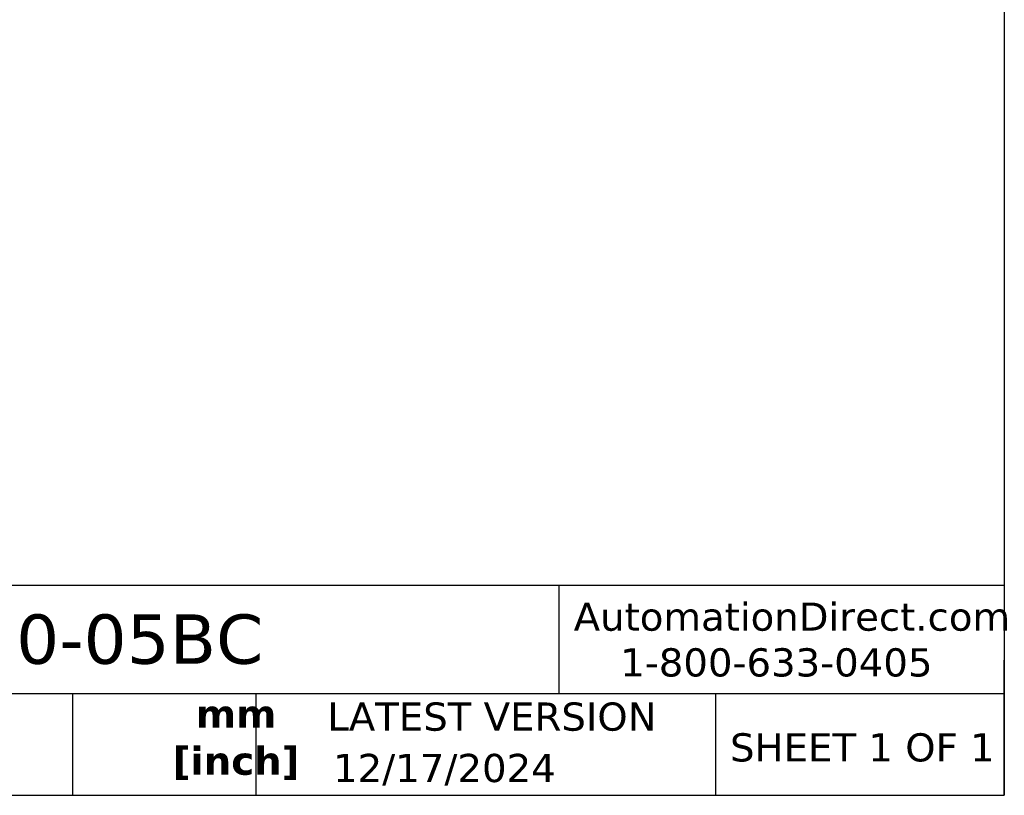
# Model space of a CAD drawing. Header units: millimetres. Extents: x 13 to 546, y 13 to 419.
# Tile 3 of 9: x 398 to 546, y 13 to 129. Entities that reach past the tile are written whole.
import ezdxf

# ---------------------------------------------------------------- set-up
doc = ezdxf.new("R2010")
doc.units = ezdxf.units.MM
doc.header["$LTSCALE"] = 2
doc.linetypes.add('SLD-Solid', pattern=[0])
doc.layers.add('TEXT', color=140, linetype='SLD-Solid', lineweight=25)
doc.styles.add('SLDTEXTSTYLE0', font='VERDANA.TTF')
doc.styles.add('SLDTEXTSTYLE1', font='VERDANAB.TTF')

msp = doc.modelspace()

# ---------------------------------------------------------------- linework, layer by layer
at = {"layer": 'TEXT'}
for p, q in [((546.1, 419.1), (546.1, 12.7)), ((546.1, 44.252), (12.7, 44.252)), ((479.151, 44.252), (479.151, 27.94)), ((546.1, 12.7), (546.1, 33.02)), ((546.1, 27.94), (12.7, 27.94)), ((406.049, 27.94), (406.049, 12.7)), ((433.624, 27.94), (433.624, 12.7)), ((502.697, 27.94), (502.697, 12.7)), ((12.7, 12.7), (546.1, 12.7))]:
    msp.add_line(p, q, dxfattribs=at)

# ---------------------------------------------------------------- texts
at = {"color": 179, "linetype": 'SLD-Solid', "lineweight": 18, "char_height": 4.23333, "attachment_point": 1, "style": 'SLDTEXTSTYLE0'}
for s, insert in [('AutomationDirect.com', (481.39, 41.673)), ('1-800-633-0405', (488.383, 34.794))]:
    msp.add_mtext(s, dxfattribs=dict(at, insert=insert))
at = {"layer": 'TEXT'}
for s, insert, char_height, attachment_point, style in [('CS40KMSBN-P10-05BC', (318.415, 39.881), 7.40833, 1, 'SLDTEXTSTYLE0'), ('LATEST VERSION', (469.104, 26.648), 4.23333, 2, 'SLDTEXTSTYLE0'), ('mm^J[inch]', (430.649, 27.078), 4.2333, 2, 'SLDTEXTSTYLE1'), ('SHEET 1 OF 1', (504.883, 22.023), 4.23333, 1, 'SLDTEXTSTYLE0'), ('12/17/2024', (445.226, 18.926), 4.2333, 1, 'SLDTEXTSTYLE0')]:
    msp.add_mtext(s, dxfattribs=dict(at, insert=insert, char_height=char_height, attachment_point=attachment_point, style=style))

doc.saveas('drawing.dxf')
